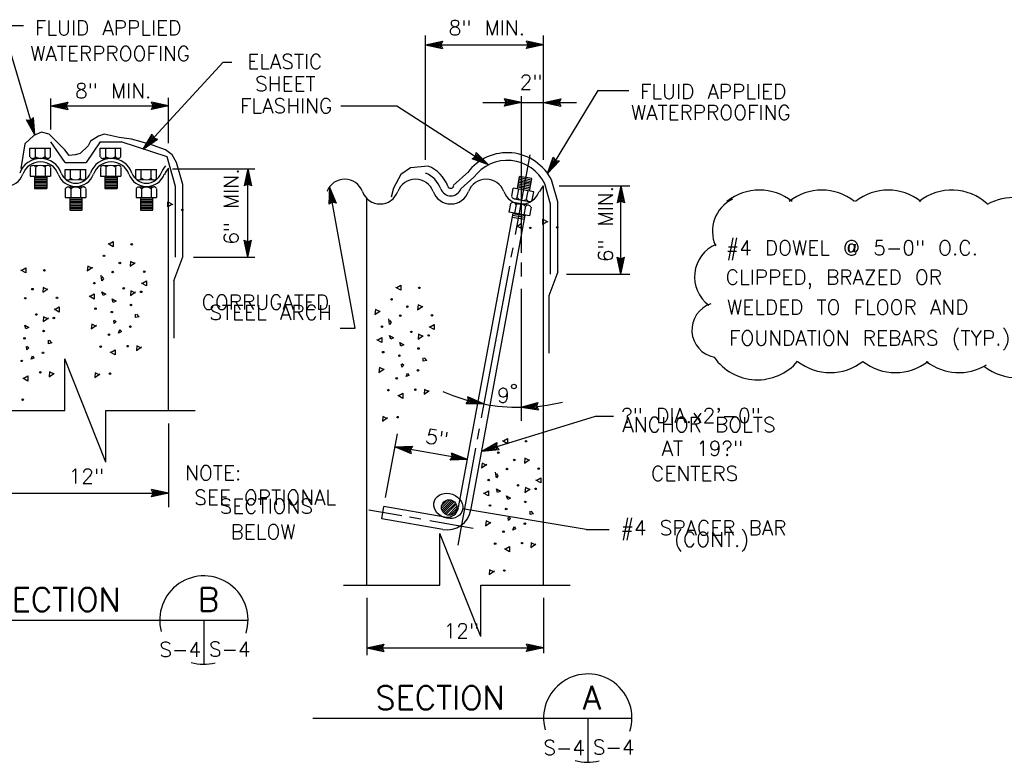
# Model space of a CAD drawing. Extents: x -18.3 to 23.7, y -15.8 to 14.2.
# Tile 3 of 19: x -13.9 to -5.6, y -9.4 to -3.1. Entities that reach past the tile are written whole.
import ezdxf
from ezdxf.enums import TextEntityAlignment as Align

# ---------------------------------------------------------------- set-up
doc = ezdxf.new("R2010")
doc.units = 0
doc.header["$MEASUREMENT"] = 0
for name, color, linetype in [('01', 7, 'CONTINUOUS'), ('02', 7, 'CONTINUOUS'), ('05', 7, 'CONTINUOUS')]:
    doc.layers.add(name, color=color, linetype=linetype)
doc.styles.add('TXT_SHX', font='txt.shx')

msp = doc.modelspace()

# ---------------------------------------------------------------- linework, layer by layer
at = {"layer": '01', "color": 7, "linetype": 'CONTINUOUS'}
for p, q in [((-14.0877, -3.1736), (-13.9107, -3.1736)), ((-14.0877, -3.1736), (-13.8127, -4.1026)), ((-10.4987, -4.3136), (-10.4987, -3.2576)), ((-9.4967, -4.3136), (-9.4967, -3.2576)), ((-10.4987, -3.3386), (-10.3547, -3.3076)), ((-10.4987, -3.3386), (-9.4967, -3.3386)), ((-10.4987, -3.3386), (-10.3547, -3.3696)), ((-10.4617, -3.3386), (-10.3677, -3.3186)), ((-10.4617, -3.3386), (-10.3677, -3.3586)), ((-10.4257, -3.3386), (-10.3807, -3.3286)), ((-10.4257, -3.3386), (-10.3807, -3.3476)), ((-10.3807, -3.3286), (-10.3847, -3.3386)), ((-10.3847, -3.3386), (-10.3807, -3.3476)), ((-10.3677, -3.3186), (-10.3767, -3.3386)), ((-10.3767, -3.3386), (-10.3677, -3.3586)), ((-10.3547, -3.3076), (-10.3687, -3.3386)), ((-10.3687, -3.3386), (-10.3547, -3.3696)), ((-9.4967, -3.3386), (-9.6407, -3.3076)), ((-9.6267, -3.3386), (-9.6407, -3.3076)), ((-9.4967, -3.3386), (-9.6407, -3.3696)), ((-9.6407, -3.3696), (-9.6267, -3.3386)), ((-9.5337, -3.3386), (-9.6277, -3.3186)), ((-9.6187, -3.3386), (-9.6277, -3.3186)), ((-9.5337, -3.3386), (-9.6277, -3.3586)), ((-9.6277, -3.3586), (-9.6187, -3.3386)), ((-9.5697, -3.3386), (-9.6147, -3.3296)), ((-9.6107, -3.3386), (-9.6147, -3.3296)), ((-9.5697, -3.3386), (-9.6147, -3.3486)), ((-9.6147, -3.3486), (-9.6107, -3.3386)), ((-12.2147, -3.4856), (-12.8927, -4.2236)), ((-12.2147, -3.4856), (-12.1427, -3.4856)), ((-9.0347, -3.7256), (-9.4617, -4.4296)), ((-9.0347, -3.7256), (-8.7717, -3.7256)), ((-13.6777, -4.0556), (-13.6777, -3.7936)), ((-13.6777, -3.8566), (-13.5337, -3.8256)), ((-13.6407, -3.8566), (-13.5467, -3.8366)), ((-13.5467, -3.8366), (-13.5557, -3.8566)), ((-13.5337, -3.8256), (-13.5477, -3.8566)), ((-12.6787, -3.8566), (-12.8227, -3.8256)), ((-12.8087, -3.8566), (-12.8227, -3.8256)), ((-12.7157, -3.8566), (-12.8097, -3.8366)), ((-12.8007, -3.8566), (-12.8097, -3.8366)), ((-12.6787, -4.1716), (-12.6787, -3.7886)), ((-10.0127, -3.8266), (-9.6847, -3.8266)), ((-9.6847, -3.8266), (-9.8287, -3.7956)), ((-9.8147, -3.8266), (-9.8287, -3.7956)), ((-9.6847, -3.8266), (-9.8287, -3.8576)), ((-9.8287, -3.8576), (-9.8147, -3.8266)), ((-9.7217, -3.8266), (-9.8157, -3.8066)), ((-9.8067, -3.8266), (-9.8157, -3.8066)), ((-9.7217, -3.8266), (-9.8157, -3.8466)), ((-9.8157, -3.8466), (-9.8067, -3.8266)), ((-9.7577, -3.8266), (-9.8027, -3.8176)), ((-9.7987, -3.8266), (-9.8027, -3.8176)), ((-9.7577, -3.8266), (-9.8027, -3.8366)), ((-9.8027, -3.8366), (-9.7987, -3.8266)), ((-9.6847, -5.1026), (-9.6847, -3.7746)), ((-9.6847, -3.8266), (-9.4947, -3.8266)), ((-9.4947, -3.8266), (-9.3507, -3.7956)), ((-9.4947, -3.8266), (-9.2177, -3.8266)), ((-9.4947, -3.8266), (-9.3507, -3.8576)), ((-9.4577, -3.8266), (-9.3637, -3.8066)), ((-9.4577, -3.8266), (-9.3637, -3.8466)), ((-9.4217, -3.8266), (-9.3767, -3.8166)), ((-9.4217, -3.8266), (-9.3767, -3.8356)), ((-9.3767, -3.8166), (-9.3807, -3.8266)), ((-9.3807, -3.8266), (-9.3767, -3.8356)), ((-9.3637, -3.8066), (-9.3727, -3.8266)), ((-9.3727, -3.8266), (-9.3637, -3.8466)), ((-9.3507, -3.7956), (-9.3647, -3.8266)), ((-9.3647, -3.8266), (-9.3507, -3.8576)), ((-13.6777, -3.8566), (-12.6787, -3.8566)), ((-13.6777, -3.8566), (-13.5337, -3.8876)), ((-13.6407, -3.8566), (-13.5467, -3.8766)), ((-13.6047, -3.8566), (-13.5597, -3.8466)), ((-13.6047, -3.8566), (-13.5597, -3.8656)), ((-13.5597, -3.8466), (-13.5637, -3.8566)), ((-13.5637, -3.8566), (-13.5597, -3.8656)), ((-13.5557, -3.8566), (-13.5467, -3.8766)), ((-13.5477, -3.8566), (-13.5337, -3.8876)), ((-12.6787, -3.8566), (-12.8227, -3.8876)), ((-12.8227, -3.8876), (-12.8087, -3.8566)), ((-12.7157, -3.8566), (-12.8097, -3.8766)), ((-12.8097, -3.8766), (-12.8007, -3.8566)), ((-12.7517, -3.8566), (-12.7967, -3.8476)), ((-12.7927, -3.8566), (-12.7967, -3.8476)), ((-12.7517, -3.8566), (-12.7967, -3.8666)), ((-12.7967, -3.8666), (-12.7927, -3.8566)), ((-11.2177, -3.8566), (-10.7407, -3.8566)), ((-10.7407, -3.8566), (-9.9647, -4.3566)), ((-13.8127, -4.1026), (-13.8837, -3.9736)), ((-13.8837, -3.9736), (-13.8497, -3.9776)), ((-13.8237, -4.0676), (-13.8687, -3.9826)), ((-13.8687, -3.9826), (-13.8477, -3.9856)), ((-13.8337, -4.0326), (-13.8557, -3.9926)), ((-13.8557, -3.9926), (-13.8447, -3.9936)), ((-13.8497, -3.9776), (-13.8237, -3.9556)), ((-13.8477, -3.9856), (-13.8307, -3.9716)), ((-13.8447, -3.9936), (-13.8377, -3.9866)), ((-13.8337, -4.0326), (-13.8377, -3.9866)), ((-13.8237, -4.0676), (-13.8307, -3.9716)), ((-13.8127, -4.1026), (-13.8237, -3.9556)), ((-13.5567, -4.3376), (-13.6777, -4.1616)), ((-13.2587, -4.1616), (-13.3787, -4.3376)), ((-13.2587, -4.1616), (-13.0807, -4.1616)), ((-12.6897, -4.2896), (-13.0807, -4.1616)), ((-12.8927, -4.2236), (-12.8177, -4.0966)), ((-12.8927, -4.2236), (-12.7727, -4.1386)), ((-12.8677, -4.1966), (-12.8187, -4.1136)), ((-12.8677, -4.1966), (-12.7897, -4.1406)), ((-12.8437, -4.1696), (-12.8207, -4.1296)), ((-12.8437, -4.1696), (-12.8067, -4.1426)), ((-12.8207, -4.1296), (-12.8157, -4.1396)), ((-12.8187, -4.1136), (-12.8097, -4.1336)), ((-12.8177, -4.0966), (-12.8047, -4.1276)), ((-12.8157, -4.1396), (-12.8067, -4.1426)), ((-12.8097, -4.1336), (-12.7897, -4.1406)), ((-12.8047, -4.1276), (-12.7727, -4.1386)), ((-13.8557, -4.2136), (-13.6777, -4.2136)), ((-13.8547, -4.2876), (-13.8547, -4.2136)), ((-13.8087, -4.2876), (-13.8087, -4.2136)), ((-13.7257, -4.2876), (-13.7257, -4.2136)), ((-13.6797, -4.2876), (-13.6797, -4.2136)), ((-13.2587, -4.2136), (-13.0807, -4.2136)), ((-13.2577, -4.2876), (-13.2577, -4.2136)), ((-13.2117, -4.2876), (-13.2117, -4.2136)), ((-13.1287, -4.2876), (-13.1287, -4.2136)), ((-13.0827, -4.2876), (-13.0827, -4.2136)), ((-10.0737, -4.2866), (-10.0687, -4.2526)), ((-9.9647, -4.3566), (-10.0687, -4.2526)), ((-13.7017, -4.3016), (-13.8317, -4.3036)), ((-13.5567, -4.3376), (-13.3787, -4.3376)), ((-13.1047, -4.3016), (-13.2347, -4.3036)), ((-12.6197, -4.5416), (-12.6897, -4.2896)), ((-12.5567, -4.5236), (-12.6107, -4.3366)), ((-10.1027, -4.3046), (-10.0737, -4.2866)), ((-9.9647, -4.3566), (-10.1027, -4.3046)), ((-10.0857, -4.3026), (-10.0677, -4.2906)), ((-9.9957, -4.3366), (-10.0857, -4.3026)), ((-10.0697, -4.3006), (-10.0607, -4.2946)), ((-10.0257, -4.3166), (-10.0697, -4.3006)), ((-10.0677, -4.2906), (-10.0637, -4.2686)), ((-9.9957, -4.3366), (-10.0637, -4.2686)), ((-10.0607, -4.2946), (-10.0587, -4.2856)), ((-10.0257, -4.3166), (-10.0587, -4.2856)), ((-9.7347, -4.9476), (-9.6087, -4.2726)), ((-9.4617, -4.4296), (-9.4137, -4.2906)), ((-9.4617, -4.4296), (-9.3607, -4.3226)), ((-9.4427, -4.3976), (-9.4107, -4.3076)), ((-9.4427, -4.3976), (-9.3767, -4.3276)), ((-9.4237, -4.3676), (-9.4087, -4.3236)), ((-9.4237, -4.3676), (-9.3927, -4.3336)), ((-9.4137, -4.2906), (-9.3947, -4.3186)), ((-9.4107, -4.3076), (-9.3987, -4.3256)), ((-9.4087, -4.3236), (-9.4027, -4.3326)), ((-9.4027, -4.3326), (-9.3927, -4.3336)), ((-9.3987, -4.3256), (-9.3767, -4.3276)), ((-9.3947, -4.3186), (-9.3607, -4.3226)), ((-13.8537, -4.3776), (-13.8537, -4.4516)), ((-13.7027, -4.3626), (-13.8317, -4.3636)), ((-13.7027, -4.3626), (-13.8317, -4.3636)), ((-13.8077, -4.3776), (-13.8077, -4.4516)), ((-13.7257, -4.3776), (-13.7257, -4.4516)), ((-13.6797, -4.3776), (-13.6797, -4.4516)), ((-13.5567, -4.3966), (-13.3787, -4.3966)), ((-13.5557, -4.4706), (-13.5557, -4.3966)), ((-13.5097, -4.4706), (-13.5097, -4.3966)), ((-13.4267, -4.4706), (-13.4267, -4.3966)), ((-13.3807, -4.4706), (-13.3807, -4.3966)), ((-13.2567, -4.3776), (-13.2567, -4.4516)), ((-13.1057, -4.3626), (-13.2347, -4.3636)), ((-13.1057, -4.3626), (-13.2347, -4.3636)), ((-13.2107, -4.3776), (-13.2107, -4.4516)), ((-13.1287, -4.3776), (-13.1287, -4.4516)), ((-13.0827, -4.3776), (-13.0827, -4.4516)), ((-12.9567, -4.3966), (-12.7787, -4.3966)), ((-12.9557, -4.4706), (-12.9557, -4.3966)), ((-12.9097, -4.4706), (-12.9097, -4.3966)), ((-12.8267, -4.4706), (-12.8267, -4.3966)), ((-12.7807, -4.4706), (-12.7807, -4.3966)), ((-12.6787, -6.4426), (-12.6787, -4.3856)), ((-12.6437, -4.3896), (-11.9457, -4.3896)), ((-12.0057, -4.3896), (-12.0367, -4.5336)), ((-12.0057, -4.4266), (-12.0257, -4.5206)), ((-12.0057, -5.1396), (-12.0057, -4.3896)), ((-12.0057, -4.3896), (-11.9747, -4.5336)), ((-12.0057, -4.4266), (-11.9857, -4.5206)), ((-10.6267, -4.3826), (-10.7087, -4.4396)), ((-10.4757, -4.3666), (-10.6267, -4.3826)), ((-10.1307, -4.4136), (-10.2627, -4.5326)), ((-13.8537, -4.4516), (-13.6797, -4.4516)), ((-13.8167, -4.4536), (-13.8167, -4.5566)), ((-13.8157, -4.4636), (-13.7107, -4.4636)), ((-13.8157, -4.4776), (-13.7107, -4.4776)), ((-13.8157, -4.4916), (-13.7107, -4.4916)), ((-13.8157, -4.5046), (-13.7107, -4.5046)), ((-13.7127, -4.4536), (-13.7127, -4.5566)), ((-13.4027, -4.4846), (-13.5327, -4.4866)), ((-13.2567, -4.4516), (-13.0827, -4.4516)), ((-13.2197, -4.4536), (-13.2197, -4.5566)), ((-13.2187, -4.4636), (-13.1137, -4.4636)), ((-13.2187, -4.4776), (-13.1137, -4.4776)), ((-13.2187, -4.4916), (-13.1137, -4.4916)), ((-13.2187, -4.5046), (-13.1137, -4.5046)), ((-13.1157, -4.4536), (-13.1157, -4.5566)), ((-12.8027, -4.4846), (-12.9327, -4.4866)), ((-12.0057, -4.5116), (-12.0257, -4.5206)), ((-12.0057, -4.4626), (-12.0147, -4.5076)), ((-12.0057, -4.5036), (-12.0147, -4.5076)), ((-12.0057, -4.4626), (-11.9957, -4.5076)), ((-11.9957, -4.5076), (-12.0057, -4.5036)), ((-11.9857, -4.5206), (-12.0057, -4.5116)), ((-10.7087, -4.4396), (-10.7687, -4.5546)), ((-10.0877, -4.4606), (-10.1977, -4.5596)), ((-9.7187, -4.5606), (-9.7007, -4.4546)), ((-9.6057, -4.5246), (-9.7087, -4.5066)), ((-9.6037, -4.5126), (-9.7067, -4.4946)), ((-9.6007, -4.4996), (-9.7037, -4.4816)), ((-9.5987, -4.4856), (-9.7017, -4.4676)), ((-9.5967, -4.4726), (-9.6997, -4.4546)), ((-9.6157, -4.5796), (-9.5957, -4.4746)), ((-9.3747, -4.6716), (-9.4287, -4.4846)), ((-13.8157, -4.5186), (-13.7107, -4.5186)), ((-13.8157, -4.5316), (-13.7107, -4.5316)), ((-13.8157, -4.5446), (-13.7107, -4.5446)), ((-13.8157, -4.5576), (-13.7107, -4.5576)), ((-13.5547, -4.5606), (-13.5547, -4.6346)), ((-13.4037, -4.5456), (-13.5327, -4.5466)), ((-13.4037, -4.5456), (-13.5327, -4.5466)), ((-13.5087, -4.5606), (-13.5087, -4.6346)), ((-13.4267, -4.5606), (-13.4267, -4.6346)), ((-13.3807, -4.5606), (-13.3807, -4.6346)), ((-13.2187, -4.5186), (-13.1137, -4.5186)), ((-13.2187, -4.5316), (-13.1137, -4.5316)), ((-13.2187, -4.5446), (-13.1137, -4.5446)), ((-13.2187, -4.5576), (-13.1137, -4.5576)), ((-12.9547, -4.5606), (-12.9547, -4.6346)), ((-12.8037, -4.5456), (-12.9327, -4.5466)), ((-12.8037, -4.5456), (-12.9327, -4.5466)), ((-12.9087, -4.5606), (-12.9087, -4.6346)), ((-12.8267, -4.5606), (-12.8267, -4.6346)), ((-12.7807, -4.5606), (-12.7807, -4.6346)), ((-12.6197, -5.1396), (-12.6197, -4.5416)), ((-12.5567, -5.1396), (-12.5567, -4.5236)), ((-12.0057, -4.5196), (-12.0367, -4.5336)), ((-11.9747, -4.5336), (-12.0057, -4.5196)), ((-11.3127, -4.5446), (-11.3177, -4.6916)), ((-11.0937, -5.7426), (-11.3127, -4.5446)), ((-11.3127, -4.5446), (-11.2567, -4.6806)), ((-11.3057, -4.5806), (-11.3087, -4.6766)), ((-11.3057, -4.5806), (-11.2697, -4.6696)), ((-10.7687, -4.5546), (-10.7907, -4.6306)), ((-9.7667, -4.6256), (-9.7537, -4.5546)), ((-9.5797, -4.5856), (-9.7537, -4.5546)), ((-9.7197, -4.6336), (-9.7067, -4.5626)), ((-9.6127, -4.5646), (-9.7157, -4.5466)), ((-9.6107, -4.5526), (-9.7137, -4.5346)), ((-9.6077, -4.5376), (-9.7107, -4.5196)), ((-9.6397, -4.6476), (-9.6267, -4.5776)), ((-9.5927, -4.6566), (-9.5797, -4.5856)), ((-9.4967, -7.9236), (-9.4967, -4.5336)), ((-9.4377, -4.6896), (-9.4857, -4.5176)), ((-9.3637, -4.5336), (-8.7637, -4.5336)), ((-8.8407, -4.5336), (-8.8717, -4.6776)), ((-8.8407, -4.5706), (-8.8607, -4.6646)), ((-8.8407, -5.2836), (-8.8407, -4.5336)), ((-8.8407, -4.5336), (-8.8097, -4.6776)), ((-8.8407, -4.5706), (-8.8207, -4.6646)), ((-13.5547, -4.6346), (-13.3807, -4.6346)), ((-13.5177, -4.6366), (-13.5177, -4.7396)), ((-13.5167, -4.6466), (-13.4117, -4.6466)), ((-13.5167, -4.6606), (-13.4117, -4.6606)), ((-13.5167, -4.6746), (-13.4117, -4.6746)), ((-13.4137, -4.6366), (-13.4137, -4.7396)), ((-12.9547, -4.6346), (-12.7807, -4.6346)), ((-12.9177, -4.6366), (-12.9177, -4.7396)), ((-12.9167, -4.6466), (-12.8117, -4.6466)), ((-12.9167, -4.6606), (-12.8117, -4.6606)), ((-12.9167, -4.6746), (-12.8117, -4.6746)), ((-12.8137, -4.6366), (-12.8137, -4.7396)), ((-11.2897, -4.6726), (-11.3177, -4.6916)), ((-11.2907, -4.6646), (-11.3087, -4.6766)), ((-11.2997, -4.6166), (-11.3007, -4.6626)), ((-11.2917, -4.6566), (-11.3007, -4.6626)), ((-11.2997, -4.6166), (-11.2817, -4.6586)), ((-11.2817, -4.6586), (-11.2917, -4.6566)), ((-11.2697, -4.6696), (-11.2907, -4.6646)), ((-11.2567, -4.6806), (-11.2897, -4.6726)), ((-10.9967, -7.9236), (-10.9967, -4.6426)), ((-9.7507, -4.6746), (-9.6237, -4.6966)), ((-9.7457, -4.6446), (-9.6187, -4.6666)), ((-9.7457, -4.6446), (-9.6187, -4.6666)), ((-9.3747, -5.2656), (-9.3747, -4.6716)), ((-8.8407, -4.6636), (-8.8717, -4.6776)), ((-8.8407, -4.6556), (-8.8607, -4.6646)), ((-8.8407, -4.6066), (-8.8497, -4.6516)), ((-8.8407, -4.6476), (-8.8497, -4.6516)), ((-8.8407, -4.6066), (-8.8307, -4.6516)), ((-8.8307, -4.6516), (-8.8407, -4.6476)), ((-8.8207, -4.6646), (-8.8407, -4.6556)), ((-8.8097, -4.6776), (-8.8407, -4.6636)), ((-13.5167, -4.6876), (-13.4117, -4.6876)), ((-13.5167, -4.7016), (-13.4117, -4.7016)), ((-13.5167, -4.7146), (-13.4117, -4.7146)), ((-13.5167, -4.7276), (-13.4117, -4.7276)), ((-13.5167, -4.7406), (-13.4117, -4.7406)), ((-12.9167, -4.6876), (-12.8117, -4.6876)), ((-12.9167, -4.7016), (-12.8117, -4.7016)), ((-12.9167, -4.7146), (-12.8117, -4.7146)), ((-12.9167, -4.7276), (-12.8117, -4.7276)), ((-12.9167, -4.7406), (-12.8117, -4.7406)), ((-9.7777, -4.6856), (-9.7907, -4.7586)), ((-9.6157, -4.7896), (-9.7907, -4.7586)), ((-9.7297, -4.6936), (-9.7427, -4.7676)), ((-9.6507, -4.7076), (-9.6637, -4.7816)), ((-9.6027, -4.7156), (-9.6157, -4.7896)), ((-9.4377, -5.2836), (-9.4377, -4.6896)), ((-10.2167, -7.2666), (-9.7547, -4.7656)), ((-10.1137, -7.2906), (-9.6517, -4.7836)), ((-9.6587, -4.8216), (-9.7617, -4.8036)), ((-9.6547, -4.8046), (-9.7587, -4.7856)), ((-9.6527, -4.7896), (-9.7557, -4.7716)), ((-12.0057, -5.1396), (-12.0367, -4.9956)), ((-12.0367, -4.9956), (-12.0057, -5.0096)), ((-12.0057, -5.1026), (-12.0257, -5.0086)), ((-12.0257, -5.0086), (-12.0057, -5.0176)), ((-12.0057, -5.1396), (-11.9747, -4.9956)), ((-12.0057, -5.0096), (-11.9747, -4.9956)), ((-12.0057, -5.1026), (-11.9857, -5.0086)), ((-12.0057, -5.0176), (-11.9857, -5.0086)), ((-12.0057, -5.0666), (-12.0157, -5.0216)), ((-12.0157, -5.0216), (-12.0057, -5.0256)), ((-12.0057, -5.0666), (-11.9967, -5.0216)), ((-12.0057, -5.0256), (-11.9967, -5.0216)), ((-9.7697, -5.1396), (-9.7547, -5.0606)), ((-12.5597, -5.1406), (-12.6367, -5.3446)), ((-12.4657, -5.1396), (-11.9457, -5.1396)), ((-8.8407, -5.2836), (-8.8717, -5.1396)), ((-8.8717, -5.1396), (-8.8407, -5.1536)), ((-8.8407, -5.2466), (-8.8607, -5.1526)), ((-8.8607, -5.1526), (-8.8407, -5.1616)), ((-8.8407, -5.2106), (-8.8507, -5.1656)), ((-8.8507, -5.1656), (-8.8407, -5.1696)), ((-8.8407, -5.2836), (-8.8097, -5.1396)), ((-8.8407, -5.1536), (-8.8097, -5.1396)), ((-8.8407, -5.2466), (-8.8207, -5.1526)), ((-8.8407, -5.1616), (-8.8207, -5.1526)), ((-8.8407, -5.2106), (-8.8317, -5.1656)), ((-8.8407, -5.1696), (-8.8317, -5.1656)), ((-10.0227, -6.5036), (-9.7837, -5.2156)), ((-9.6847, -5.3036), (-9.6847, -5.1866)), ((-12.6337, -5.3396), (-12.6337, -5.8276)), ((-9.3747, -5.2656), (-9.4517, -5.4696)), ((-9.3007, -5.2836), (-8.7637, -5.2836)), ((-9.6847, -6.5286), (-9.6847, -5.4096)), ((-9.4517, -5.4696), (-9.4517, -5.9556)), ((-11.2217, -5.7426), (-11.0937, -5.7426)), ((-13.5597, -6.4426), (-13.5597, -6.0046)), ((-13.2107, -6.8806), (-13.5597, -6.0046)), ((-10.0057, -6.3866), (-10.1397, -6.3246)), ((-10.1327, -6.3576), (-10.1397, -6.3246)), ((-10.0417, -6.3786), (-10.1287, -6.3376)), ((-10.1247, -6.3596), (-10.1287, -6.3376)), ((-10.1527, -6.3846), (-10.1327, -6.3576)), ((-10.0057, -6.3866), (-10.1527, -6.3846)), ((-10.1377, -6.3766), (-10.1247, -6.3596)), ((-10.0417, -6.3786), (-10.1377, -6.3766)), ((-10.1227, -6.3706), (-10.1167, -6.3616)), ((-10.0767, -6.3706), (-10.1227, -6.3706)), ((-10.0767, -6.3706), (-10.1187, -6.3516)), ((-10.1167, -6.3616), (-10.1187, -6.3516)), ((-9.6857, -6.4136), (-9.5437, -6.3736)), ((-9.6857, -6.4136), (-9.5397, -6.4356)), ((-9.6487, -6.4116), (-9.5567, -6.3856)), ((-9.6487, -6.4116), (-9.5537, -6.4246)), ((-9.6127, -6.4086), (-9.5687, -6.3956)), ((-9.6127, -6.4086), (-9.5677, -6.4146)), ((-9.5687, -6.3956), (-9.5717, -6.4066)), ((-9.5717, -6.4066), (-9.5677, -6.4146)), ((-9.5567, -6.3856), (-9.5637, -6.4056)), ((-9.5637, -6.4056), (-9.5537, -6.4246)), ((-9.5437, -6.3736), (-9.5557, -6.4056)), ((-9.5557, -6.4056), (-9.5397, -6.4356)), ((-14.3747, -6.4426), (-13.5597, -6.4426)), ((-13.2107, -6.8806), (-13.2107, -6.4426)), ((-13.2107, -6.4426), (-12.4537, -6.4426)), ((-10.0207, -6.7866), (-9.0547, -6.4906)), ((-9.0547, -6.4906), (-8.9037, -6.4906)), ((-12.6787, -6.5526), (-12.6787, -7.2636)), ((-10.0557, -6.6846), (-10.0397, -6.5976)), ((-10.8367, -7.1806), (-10.7367, -6.6386)), ((-10.7567, -6.7506), (-10.6097, -6.7446)), ((-10.1417, -6.8586), (-10.7567, -6.7506)), ((-10.7567, -6.7506), (-10.6207, -6.8056)), ((-10.7207, -6.7566), (-10.6247, -6.7536)), ((-10.7207, -6.7566), (-10.6307, -6.7926)), ((-10.6847, -6.7636), (-10.6387, -6.7616)), ((-10.6847, -6.7636), (-10.6417, -6.7796)), ((-10.6387, -6.7616), (-10.6447, -6.7706)), ((-10.6247, -6.7536), (-10.6367, -6.7716)), ((-10.6097, -6.7446), (-10.6287, -6.7726)), ((-10.2217, -7.5846), (-10.0697, -6.7616)), ((-10.0207, -6.7866), (-9.8917, -6.7146)), ((-9.9857, -6.7756), (-9.9017, -6.7286)), ((-9.9857, -6.7756), (-9.8897, -6.7676)), ((-9.9507, -6.7656), (-9.9107, -6.7426)), ((-9.9507, -6.7656), (-9.9057, -6.7606)), ((-9.9107, -6.7426), (-9.9117, -6.7536)), ((-9.9117, -6.7536), (-9.9057, -6.7606)), ((-9.9017, -6.7286), (-9.9037, -6.7506)), ((-9.9037, -6.7506), (-9.8897, -6.7676)), ((-9.8917, -6.7146), (-9.8967, -6.7486)), ((-9.8967, -6.7486), (-9.8737, -6.7736)), ((-10.6447, -6.7706), (-10.6417, -6.7796)), ((-10.6367, -6.7716), (-10.6307, -6.7926)), ((-10.6287, -6.7726), (-10.6207, -6.8056)), ((-10.2887, -6.8646), (-10.2697, -6.8366)), ((-10.1417, -6.8586), (-10.2777, -6.8036)), ((-10.2697, -6.8366), (-10.2777, -6.8036)), ((-10.2737, -6.8556), (-10.2617, -6.8376)), ((-10.1777, -6.8526), (-10.2677, -6.8166)), ((-10.2617, -6.8376), (-10.2677, -6.8166)), ((-10.2597, -6.8476), (-10.2537, -6.8386)), ((-10.2137, -6.8456), (-10.2597, -6.8476)), ((-10.2137, -6.8456), (-10.2567, -6.8296)), ((-10.2537, -6.8386), (-10.2567, -6.8296)), ((-10.0207, -6.7866), (-9.8737, -6.7736)), ((-10.1417, -6.8586), (-10.2887, -6.8646)), ((-10.1777, -6.8526), (-10.2737, -6.8556)), ((-14.1787, -7.1436), (-12.6787, -7.1436)), ((-12.6787, -7.1436), (-12.8227, -7.1126)), ((-12.8087, -7.1436), (-12.8227, -7.1126)), ((-12.6787, -7.1436), (-12.8227, -7.1746)), ((-12.8227, -7.1746), (-12.8087, -7.1436)), ((-12.7157, -7.1436), (-12.8097, -7.1236)), ((-12.8007, -7.1436), (-12.8097, -7.1236)), ((-12.7157, -7.1436), (-12.8097, -7.1636)), ((-12.8097, -7.1636), (-12.8007, -7.1436)), ((-12.7517, -7.1436), (-12.7967, -7.1346)), ((-12.7927, -7.1436), (-12.7967, -7.1346)), ((-12.7517, -7.1436), (-12.7967, -7.1536)), ((-12.7967, -7.1536), (-12.7927, -7.1436)), ((-10.8697, -7.3606), (-10.8507, -7.2566)), ((-10.3327, -7.3476), (-10.8507, -7.2566)), ((-10.3627, -7.2706), (-10.2907, -7.1996)), ((-10.3617, -7.2516), (-10.3107, -7.2006)), ((-10.3587, -7.2866), (-10.2757, -7.2036)), ((-10.3537, -7.2986), (-10.2637, -7.2086)), ((-10.3447, -7.3086), (-10.2537, -7.2166)), ((-10.3347, -7.3176), (-10.2447, -7.2276)), ((-10.3247, -7.3246), (-10.2377, -7.2376)), ((-10.3067, -7.3296), (-10.2337, -7.2566)), ((-10.6977, -7.3366), (-10.9777, -7.2876)), ((-10.5367, -7.3656), (-10.6337, -7.3486)), ((-10.2867, -7.3286), (-10.2327, -7.2746)), ((-9.1357, -7.4516), (-10.1827, -7.2776)), ((-10.3507, -7.4516), (-10.8697, -7.3606)), ((-10.0927, -7.4436), (-10.4617, -7.3786)), ((-10.3777, -7.9236), (-10.3777, -7.4856)), ((-10.0287, -8.3616), (-10.3777, -7.4856)), ((-9.1357, -7.4516), (-8.9387, -7.4516)), ((-11.1927, -7.9236), (-10.3777, -7.9236)), ((-10.0287, -8.3616), (-10.0287, -7.9236)), ((-10.0287, -7.9236), (-9.2717, -7.9236)), ((-10.9967, -8.0336), (-10.9967, -8.5196)), ((-9.4967, -8.0336), (-9.4967, -8.5016)), ((-14.7127, -8.2206), (-12.0037, -8.2206)), ((-12.3787, -8.2206), (-12.3787, -8.5956)), ((-10.9967, -8.4566), (-10.8527, -8.4256)), ((-10.9597, -8.4566), (-10.8657, -8.4366)), ((-10.8657, -8.4366), (-10.8747, -8.4566)), ((-10.8527, -8.4256), (-10.8667, -8.4566)), ((-9.4967, -8.4566), (-9.6407, -8.4256)), ((-9.6267, -8.4566), (-9.6407, -8.4256)), ((-9.5337, -8.4566), (-9.6277, -8.4366)), ((-9.6187, -8.4566), (-9.6277, -8.4366)), ((-10.9967, -8.4566), (-9.4967, -8.4566)), ((-10.9967, -8.4566), (-10.8527, -8.4876)), ((-10.9597, -8.4566), (-10.8657, -8.4766)), ((-10.9237, -8.4566), (-10.8787, -8.4466)), ((-10.9237, -8.4566), (-10.8787, -8.4656)), ((-10.8787, -8.4466), (-10.8827, -8.4566)), ((-10.8827, -8.4566), (-10.8787, -8.4656)), ((-10.8747, -8.4566), (-10.8657, -8.4766)), ((-10.8667, -8.4566), (-10.8527, -8.4876)), ((-9.4967, -8.4566), (-9.6407, -8.4876)), ((-9.6407, -8.4876), (-9.6267, -8.4566)), ((-9.5337, -8.4566), (-9.6277, -8.4766)), ((-9.6277, -8.4766), (-9.6187, -8.4566)), ((-9.5697, -8.4566), (-9.6147, -8.4476)), ((-9.6107, -8.4566), (-9.6147, -8.4476)), ((-9.5697, -8.4566), (-9.6147, -8.4666)), ((-9.6147, -8.4666), (-9.6107, -8.4566)), ((-11.4547, -9.0536), (-8.7457, -9.0536)), ((-9.1207, -9.0536), (-9.1207, -9.4286))]:
    msp.add_line(p, q, dxfattribs=at)
msp.add_lwpolyline([(-12.6107, -4.3366), (-12.6487, -4.2716), (-12.7037, -4.2276), (-12.8137, -4.1896), (-12.9117, -4.1616), (-12.9937, -4.1396), (-13.0987, -4.1236), (-13.2247, -4.0956), (-13.2737, -4.1126), (-13.3397, -4.1566), (-13.3617, -4.1946), (-13.4277, -4.2606), (-13.4717, -4.2716), (-13.5207, -4.2766), (-13.5587, -4.2276), (-13.6577, -4.1286), (-13.6907, -4.0956), (-13.7567, -4.0796), (-13.8217, -4.1066), (-13.8987, -4.1786), (-13.9317, -4.3866)], dxfattribs=at)
for centre, radius in [((-9.7477, -6.2386), 0.0194), ((-10.2975, -7.265), 0.0656)]:
    msp.add_circle(centre, radius, dxfattribs=at)
for centre, radius, start, end in [((-9.8042, -4.6732), 0.4199, 26.0431, 143.13912), ((-13.7652, -4.4902), 0.188, 20.01596, 159.98404), ((-13.7652, -4.4902), 0.1596, 20.01596, 159.98404), ((-13.8314, -4.2773), 0.0253, 205.16017, 336.48286), ((-13.7679, -4.2374), 0.0643, 231.07717, 310.56587), ((-13.7033, -4.2754), 0.0253, 205.16017, 336.48286), ((-13.1652, -4.4902), 0.1876, 20.01596, 159.98404), ((-13.1652, -4.4902), 0.1596, 20.01596, 159.98404), ((-13.2344, -4.2773), 0.0253, 205.16017, 336.48286), ((-13.1709, -4.2374), 0.0643, 231.07717, 310.56587), ((-13.1063, -4.2754), 0.0253, 205.16017, 336.48286), ((-9.8042, -4.6732), 0.3544, 26.0431, 143.13912), ((-13.8305, -4.3876), 0.0253, 25.16017, 156.48286), ((-13.7659, -4.4257), 0.0643, 51.07716, 130.56587), ((-13.7023, -4.3858), 0.0253, 25.16017, 156.48286), ((-13.4652, -4.3809), 0.1313, 200.01596, 339.98404), ((-13.2335, -4.3876), 0.0253, 25.16017, 156.48286), ((-13.1689, -4.4257), 0.0643, 51.07716, 130.56587), ((-13.1053, -4.3858), 0.0253, 25.16017, 156.48286), ((-12.8652, -4.3809), 0.1319, 200.01596, 339.98404), ((-12.5637, -4.4947), 0.1906, 136.98989, 159.98404), ((-12.5637, -4.4947), 0.1596, 136.98989, 159.98404), ((-10.5832, -4.6382), 0.2285, 20.01596, 68.32812), ((-10.5832, -4.6382), 0.292, 20.01596, 68.32812), ((-14.0652, -4.3809), 0.1596, 200.01596, 339.98404), ((-13.4652, -4.3809), 0.1596, 200.01596, 339.98404), ((-13.5324, -4.4603), 0.0253, 205.16017, 336.48286), ((-13.4689, -4.4204), 0.0643, 231.07717, 310.56587), ((-13.4043, -4.4584), 0.0253, 205.16017, 336.48286), ((-12.8652, -4.3809), 0.1596, 200.01596, 339.98404), ((-12.9324, -4.4603), 0.0253, 205.16017, 336.48286), ((-12.8689, -4.4204), 0.0643, 231.07717, 310.56587), ((-12.8043, -4.4584), 0.0253, 205.16017, 336.48286), ((-11.1832, -4.6382), 0.1596, 20.01596, 159.98404), ((-10.5832, -4.6382), 0.1596, 20.01596, 159.98404), ((-9.9832, -4.6382), 0.1596, 20.01596, 159.98404), ((-13.5315, -4.5706), 0.0253, 25.16017, 156.48286), ((-13.4669, -4.6087), 0.0643, 51.07716, 130.56587), ((-13.4033, -4.5688), 0.0253, 25.16017, 156.48286), ((-12.9315, -4.5706), 0.0253, 25.16017, 156.48286), ((-12.8669, -4.6087), 0.0643, 51.07716, 130.56587), ((-12.8033, -4.5688), 0.0253, 25.16017, 156.48286), ((-10.8832, -4.5289), 0.1596, 200.01596, 339.98404), ((-10.2832, -4.5289), 0.1596, 200.01596, 339.98404), ((-10.2832, -4.5289), 0.0908, 200.01596, 339.98404), ((-10.2832, -4.5289), 0.0269, 200.01596, 339.98404), ((-9.6832, -4.5289), 0.1596, 200.01596, 339.98404), ((-9.3817, -4.6427), 0.1596, 136.98989, 159.98404), ((-9.7554, -4.7009), 0.0253, 14.33865, 145.66134), ((-9.741, -4.6208), 0.0253, 194.33866, 325.66135), ((-9.6711, -4.5935), 0.0643, 220.25565, 299.74435), ((-9.6148, -4.6431), 0.0253, 194.33866, 325.66135), ((-7.7636, -4.9199), 0.2998, 115.29885, 204.45936), ((-9.699, -4.7504), 0.0643, 40.25565, 119.74435), ((-9.6291, -4.7231), 0.0253, 14.33865, 145.66134), ((-7.9154, -5.3076), 0.2998, 113.13927, 233.36166), ((-8.0021, -5.7588), 0.2354, 108.5515, 258.7583), ((-7.6805, -5.7329), 0.4483, 214.93928, 319.42748), ((-9.7067, -4.7946), 1.6195, 246.56914, 259.35197), ((-9.7067, -4.7946), 1.6195, 259.35197, 270.74591), ((-9.7067, -4.7946), 1.6195, 270.74591, 283.2648), ((-10.3152, -7.2486), 0.1, 260.11347, 349.53227), ((-10.3152, -7.2486), 0.2058, 260.11347, 349.53227), ((-12.3787, -8.2206), 0.375, 342.70891, 195.26862), ((-12.3787, -8.2206), 0.375, 253.4742, 284.92162), ((-9.1207, -9.0536), 0.375, 342.70891, 195.26862), ((-9.1207, -9.0536), 0.375, 253.4742, 284.92162)]:
    msp.add_arc(centre, radius, start, end, dxfattribs=at)
msp.add_ellipse((-10.3047, -7.2516), major_axis=(0.118, -0.043), ratio=0.838164, dxfattribs=at)
at = {"layer": '02', "color": 7, "linetype": 'CONTINUOUS'}
for p, q in [((-12.9507, -5.6236), (-12.9307, -5.6466)), ((-13.6917, -5.8456), (-13.6717, -5.8686)), ((-10.5097, -5.9936), (-10.4897, -6.0166)), ((-9.6037, -7.2956), (-9.5837, -7.3186))]:
    msp.add_line(p, q, dxfattribs=at)
for points in [[(-12.6497, -4.6936), (-12.6837, -4.7136), (-12.6837, -4.6696), (-12.6427, -4.6936)], [(-9.4677, -4.8416), (-9.5017, -4.8616), (-9.5017, -4.8176), (-9.4607, -4.8416)], [(-9.7267, -4.8746), (-9.6867, -4.8946), (-9.6827, -4.8536), (-9.7267, -4.8846)], [(-13.1837, -5.0276), (-13.1497, -5.0076), (-13.1497, -5.0516), (-13.1907, -5.0276)], [(-12.9617, -5.1956), (-13.0017, -5.1756), (-13.0057, -5.2166), (-12.9617, -5.1856)], [(-13.9247, -5.2496), (-13.8907, -5.2296), (-13.8907, -5.2736), (-13.9317, -5.2496)], [(-13.3247, -5.2356), (-13.3647, -5.2156), (-13.3687, -5.2566), (-13.3247, -5.2256)], [(-13.2437, -5.3036), (-13.2307, -5.3236), (-13.2437, -5.3406), (-13.2507, -5.2936)], [(-12.9007, -5.3606), (-12.8667, -5.3406), (-12.8667, -5.3846), (-12.9077, -5.3606)], [(-13.7027, -5.4176), (-13.7427, -5.3976), (-13.7467, -5.4386), (-13.7027, -5.4076)], [(-12.9577, -5.4446), (-12.9977, -5.4246), (-13.0017, -5.4656), (-12.9577, -5.4346)], [(-10.7427, -5.3976), (-10.7087, -5.3776), (-10.7087, -5.4216), (-10.7497, -5.3976)], [(-13.3447, -5.4716), (-13.3107, -5.4516), (-13.3107, -5.4956), (-13.3517, -5.4716)], [(-13.6417, -5.5826), (-13.6077, -5.5626), (-13.6077, -5.6066), (-13.6487, -5.5826)], [(-10.8837, -5.6056), (-10.9237, -5.5856), (-10.9277, -5.6266), (-10.8837, -5.5956)], [(-10.5207, -5.5656), (-10.5607, -5.5456), (-10.5647, -5.5866), (-10.5207, -5.5556)], [(-13.6987, -5.6666), (-13.7387, -5.6466), (-13.7427, -5.6876), (-13.6987, -5.6566)], [(-13.1397, -5.6736), (-13.1227, -5.6876), (-13.1397, -5.7046), (-13.1427, -5.6776)], [(-12.9277, -5.6466), (-12.9577, -5.6536), (-12.9577, -5.6236)], [(-10.8027, -5.6736), (-10.7897, -5.6936), (-10.8027, -5.7106), (-10.8097, -5.6636)], [(-13.2907, -5.7276), (-13.3307, -5.7076), (-13.3347, -5.7486), (-13.2907, -5.7176)], [(-13.0887, -5.7546), (-13.0817, -5.7746), (-13.1027, -5.7846), (-13.0927, -5.7546)], [(-10.4597, -5.7306), (-10.4257, -5.7106), (-10.4257, -5.7546), (-10.4667, -5.7306)], [(-13.6687, -5.8686), (-13.6987, -5.8756), (-13.6987, -5.8456)], [(-10.9037, -5.8416), (-10.8697, -5.8216), (-10.8697, -5.8656), (-10.9107, -5.8416)], [(-10.5167, -5.8146), (-10.5567, -5.7946), (-10.5607, -5.8356), (-10.5167, -5.8046)], [(-13.8807, -5.8956), (-13.8637, -5.9096), (-13.8807, -5.9266), (-13.8837, -5.8996)], [(-13.1667, -5.9456), (-13.1327, -5.9256), (-13.1327, -5.9696), (-13.1737, -5.9456)], [(-12.9077, -5.9126), (-12.9477, -5.8926), (-12.9517, -5.9336), (-12.9077, -5.9026)], [(-13.8297, -5.9766), (-13.8227, -5.9966), (-13.8437, -6.0066), (-13.8337, -5.9766)], [(-10.4867, -6.0166), (-10.5167, -6.0236), (-10.5167, -5.9936)], [(-10.8497, -6.0976), (-10.8897, -6.0776), (-10.8937, -6.1186), (-10.8497, -6.0876)], [(-10.6987, -6.0436), (-10.6817, -6.0576), (-10.6987, -6.0746), (-10.7017, -6.0476)], [(-13.9077, -6.1676), (-13.8737, -6.1476), (-13.8737, -6.1916), (-13.9147, -6.1676)], [(-13.6487, -6.1346), (-13.6887, -6.1146), (-13.6927, -6.1556), (-13.6487, -6.1246)], [(-13.2607, -6.1416), (-13.3007, -6.1216), (-13.3047, -6.1626), (-13.2607, -6.1316)], [(-10.6477, -6.1246), (-10.6407, -6.1446), (-10.6617, -6.1546), (-10.6517, -6.1246)], [(-10.4667, -6.2826), (-10.5067, -6.2626), (-10.5107, -6.3036), (-10.4667, -6.2726)], [(-10.7257, -6.3156), (-10.6917, -6.2956), (-10.6917, -6.3396), (-10.7327, -6.3156)], [(-10.8197, -6.5116), (-10.8597, -6.4916), (-10.8637, -6.5326), (-10.8197, -6.5016)], [(-9.8367, -6.6996), (-9.8027, -6.6796), (-9.8027, -6.7236), (-9.8437, -6.6996)], [(-9.6147, -6.8676), (-9.6547, -6.8476), (-9.6587, -6.8886), (-9.6147, -6.8576)], [(-9.9777, -6.9076), (-10.0177, -6.8876), (-10.0217, -6.9286), (-9.9777, -6.8976)], [(-9.8967, -6.9756), (-9.8837, -6.9956), (-9.8967, -7.0126), (-9.9037, -6.9656)], [(-9.5537, -7.0326), (-9.5197, -7.0126), (-9.5197, -7.0566), (-9.5607, -7.0326)], [(-9.6107, -7.1166), (-9.6507, -7.0966), (-9.6547, -7.1376), (-9.6107, -7.1066)], [(-9.9977, -7.1436), (-9.9637, -7.1236), (-9.9637, -7.1676), (-10.0047, -7.1436)], [(-9.7927, -7.3456), (-9.7757, -7.3596), (-9.7927, -7.3766), (-9.7957, -7.3496)], [(-9.5807, -7.3186), (-9.6107, -7.3256), (-9.6107, -7.2956)], [(-9.9437, -7.3996), (-9.9837, -7.3796), (-9.9877, -7.4206), (-9.9437, -7.3896)], [(-9.7417, -7.4266), (-9.7347, -7.4466), (-9.7557, -7.4566), (-9.7457, -7.4266)], [(-9.8197, -7.6176), (-9.7857, -7.5976), (-9.7857, -7.6416), (-9.8267, -7.6176)], [(-9.5607, -7.5846), (-9.6007, -7.5646), (-9.6047, -7.6056), (-9.5607, -7.5746)], [(-9.9137, -7.8136), (-9.9537, -7.7936), (-9.9577, -7.8346), (-9.9137, -7.8036)]]:
    msp.add_lwpolyline(points, dxfattribs=at)
for points in [[(-13.2437, -5.4346), (-13.2097, -5.4546), (-13.2337, -5.4656)], [(-13.1577, -5.4946), (-13.1237, -5.5146), (-13.1477, -5.5256)], [(-13.8987, -5.7166), (-13.8647, -5.7366), (-13.8887, -5.7476)], [(-10.8027, -5.8046), (-10.7687, -5.8246), (-10.7927, -5.8356)], [(-10.7167, -5.8646), (-10.6827, -5.8846), (-10.7067, -5.8956)], [(-9.8967, -7.1066), (-9.8627, -7.1266), (-9.8867, -7.1376)], [(-9.8107, -7.1666), (-9.7767, -7.1866), (-9.8007, -7.1976)]]:
    msp.add_lwpolyline(points, close=True, dxfattribs=at)
for centre in [(-12.5622, -4.7396), (-9.6092, -4.8916), (-9.3802, -4.8876), (-12.9912, -5.0306), (-13.2272, -5.1286), (-13.7322, -5.2526), (-13.1532, -5.2666), (-13.0922, -5.1896), (-12.8842, -5.2636), (-13.8332, -5.4116), (-13.3082, -5.3606), (-13.0592, -5.4046), (-12.9112, -5.4346), (-10.5502, -5.4006), (-13.8942, -5.4886), (-13.6252, -5.4856), (-10.7862, -5.4986), (-13.2982, -5.5766), (-12.9982, -5.5456), (-10.6512, -5.5596), (-13.8002, -5.6266), (-13.6522, -5.6566), (-13.1602, -5.6066), (-10.7122, -5.6366), (-10.4432, -5.6336), (-13.7392, -5.7676), (-13.0022, -5.7306), (-10.8672, -5.7306), (-13.9012, -5.8286), (-13.1832, -5.7986), (-10.6182, -5.7746), (-10.4702, -5.8046), (-13.2542, -5.8996), (-13.0252, -5.8956), (-10.5572, -5.9156), (-13.9242, -6.0206), (-13.7432, -5.9526), (-10.8572, -5.9466), (-10.7192, -5.9766), (-10.5612, -6.1006), (-13.7662, -6.1176), (-13.1762, -6.1286), (-10.7422, -6.1686), (-10.8132, -6.2696), (-10.5842, -6.2656), (-13.9172, -6.3506), (-10.7352, -6.4986), (-9.6442, -6.7026), (-9.8802, -6.8006), (-9.8062, -6.9386), (-9.7452, -6.8616), (-9.5372, -6.9356), (-9.9612, -7.0326), (-9.7122, -7.0766), (-9.5642, -7.1066), (-9.9512, -7.2486), (-9.6512, -7.2176), (-9.8132, -7.2786), (-9.6552, -7.4026), (-9.8362, -7.4706), (-9.9072, -7.5716), (-9.6782, -7.5676), (-9.8292, -7.8006)]:
    msp.add_circle(centre, 0.0065, dxfattribs=at)
at = {"layer": '05', "color": 7, "linetype": 'CONTINUOUS'}
for centre, start, end in [((-7.6635, -5.0191), 51.81631, 128.18369), ((-7.1348, -5.0191), 51.81631, 128.18369), ((-6.5718, -5.0191), 51.81631, 128.18369), ((-6.0313, -5.0191), 47.81241, 128.18369), ((-5.51, -5.0826), 51.81631, 119.52336), ((-7.063, -5.6723), 231.81631, 308.18369), ((-6.5105, -5.6723), 231.81631, 308.18369), ((-5.9714, -5.6723), 231.81631, 301.51936), ((-5.476, -5.7159), 231.81631, 308.18369)]:
    msp.add_arc(centre, 0.4481, start, end, dxfattribs=at)

# ---------------------------------------------------------------- texts
at = {"layer": '01', "color": 7, "linetype": 'CONTINUOUS', "style": 'TXT_SHX'}
for s, height, p in [('FLUID APPLIED', 0.124998, (-13.8127, -3.2566)), ('WATERPROOFING', 0.124998, (-13.8517, -3.4746)), ('2"', 0.125, (-9.6997, -3.7166)), ('FLUID APPLIED', 0.124998, (-8.6777, -3.7956)), ('FLASHING', 0.125, (-12.0717, -3.9176)), ('WATERPROOFING', 0.124998, (-8.7547, -3.9756)), ('#4 DOWEL @ 5-0" O.C.', 0.125, (-7.9492, -5.1237)), ('CLIPPED, BRAZED OR ', 0.125, (-7.9502, -5.3724)), ('CORRUGATED', 0.125, (-12.3977, -5.5846)), ('WELDED TO FLOOR AND', 0.125, (-7.9394, -5.6272)), ('FOUNDATION REBARS (TYP.)', 0.125, (-7.922, -5.8891)), ('?" DIA.x2\'-0"', 0.124998, (-8.8357, -6.5476)), ('SEE OPTIONAL', 0.124998, (-12.4607, -7.2416)), ('#4 SPACER BAR', 0.124998, (-8.8417, -7.5006))]:
    msp.add_text(s, height=height, dxfattribs=at).set_placement(p)
for s, height, p in [('8" MIN.', 0.125, (-9.9779, -3.2556)), ('ELASTIC', 0.125, (-11.6926, -3.5426)), ('8" MIN.', 0.125, (-13.1479, -3.7896)), ('SHEET', 0.125, (-11.6878, -3.7306)), ('STEEL ARCH', 0.125, (-11.8131, -5.6716)), ('ANCHOR BOLTS', 0.124998, (-8.1775, -6.6246)), ('AT 19?"', 0.125, (-8.1493, -6.8256)), ('12"', 0.125, (-13.3767, -7.0626)), ('NOTE:', 0.125, (-12.2999, -7.0346)), ('CENTERS', 0.125, (-8.2139, -7.0396)), ('SECTIONS', 0.125, (-11.8493, -7.3166)), ('BELOW', 0.125, (-11.8771, -7.5346)), ('(CONT.)', 0.125, (-8.0703, -7.5986)), ('SECTION', 0.2, (-13.6323, -8.1476)), ('B', 0.2, (-12.3398, -8.1466)), ('12"', 0.125, (-10.1947, -8.3756)), ('S-4', 0.125, (-12.5793, -8.5336)), ('S-4', 0.125, (-12.1593, -8.5296)), ('SECTION', 0.2, (-10.3743, -8.9806)), ('A', 0.2, (-9.0856, -8.9796)), ('S-4', 0.125, (-9.3213, -9.3666)), ('S-4', 0.125, (-8.9013, -9.3626))]:
    msp.add_text(s, height=height, dxfattribs=at).set_placement(p, align=Align.CENTER)
for p in [(-12.0847, -4.7097), (-8.9077, -4.8587)]:
    msp.add_text('6" MIN.', height=0.125, rotation=90, dxfattribs=at).set_placement(p, align=Align.CENTER)
msp.add_text('9', height=0.125, dxfattribs=at).set_placement((-9.783, -6.3756), align=Align.RIGHT)
msp.add_text('5"', height=0.125, rotation=350.12751, dxfattribs=at).set_placement((-10.3162, -6.7519), align=Align.RIGHT)

doc.saveas('drawing.dxf')
